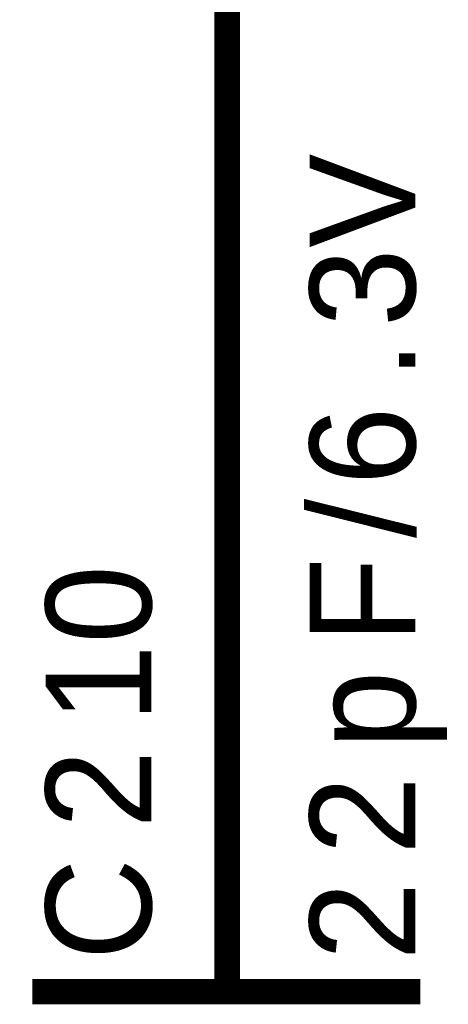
# Model space of a CAD drawing. Header units: inches. Extents: x 0 to 292, y 0 to 193.
# Tile 64 of 155: x 177.39 to 182.45, y 78.07 to 89.7. Entities that reach past the tile are written whole.
import ezdxf

# ---------------------------------------------------------------- set-up
doc = ezdxf.new("R2010")
doc.units = ezdxf.units.IN
doc.layers.add('Sheet', color=255, linetype='Continuous')

msp = doc.modelspace()

# ---------------------------------------------------------------- linework, layer by layer
at = {"layer": 'Sheet'}
for points in [[(179.835, 81.531, 0.3, 0.3, 0), (179.835, 94.22, 0.3, 0.3, 0), (177.789, 94.22, 0.3, 0.3, 0)], [(179.835, 78.978, 0.3, 0.3, 0), (179.835, 81.531, 0.3, 0.3, 0)], [(179.835, 78.978, 0.3, 0.3, 0), (179.835, 78.218, 0.3, 0.3, 0)], [(182.114, 78.218, 0.3, 0.3, 0), (177.536, 78.218, 0.3, 0.3, 0)]]:
    msp.add_lwpolyline(points, format="xyseb", dxfattribs=at)

# ---------------------------------------------------------------- texts
for s, p in [('V', (182.056, 87.008)), ('3', (182.056, 86.073)), ('.', (182.056, 85.449)), ('6', (182.056, 84.202)), ('/', (182.056, 83.578)), ('F', (182.056, 82.33)), ('0', (178.939, 82.33)), ('1', (178.939, 81.395)), ('p', (182.056, 81.083)), ('2', (178.939, 80.147)), ('2', (182.056, 79.836)), ('C', (178.939, 78.588)), ('2', (182.056, 78.588))]:
    msp.add_text(s, height=1.247, rotation=90, dxfattribs=at).set_placement(p)

doc.saveas('drawing.dxf')
